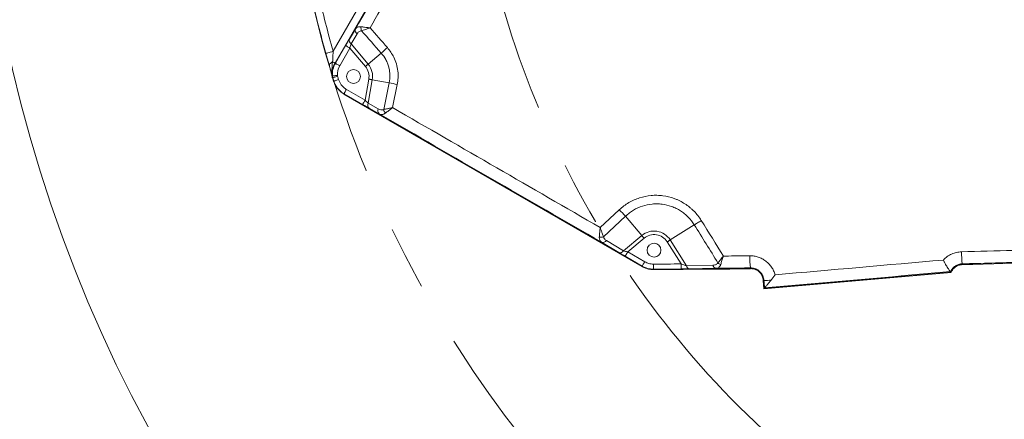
# Model space of a CAD drawing. Header units: millimetres. Extents: x 127 to 4201, y 49 to 2729.
# Tile 26 of 44: x 2002 to 2394, y 1423 to 1582. Entities that reach past the tile are written whole.
import ezdxf

# ---------------------------------------------------------------- set-up
doc = ezdxf.new("R2010")
doc.units = ezdxf.units.MM
doc.header["$LTSCALE"] = 10
doc.linetypes.add('CENTERX2', pattern=[20.32, 12.7, -2.54, 2.54, -2.54])
doc.styles.add('SLDTEXTSTYLE0', font='TXT', dxfattribs={"width": 0.75})
doc.dimstyles.new('SLDDIMSTYLE6', dxfattribs={"dimtxt": 31.75, "dimasz": 33.02, "dimexe": 0, "dimexo": 0.0625, "dimgap": -7.9375, "dimtad": 0, "dimtih": 1, "dimtoh": 1, "dimdec": 0, "dimrnd": 1e-09, "dimzin": 12, "dimdsep": 46, "dimtxsty": 'SLDTEXTSTYLE0', "dimsah": 1, "dimcen": 0, "dimadec": 0, "dimazin": 3, "dimtfac": 1, "dimtofl": 0, "dimtmove": 0, "dimatfit": 3, "dimfxl": 1, "dimfrac": 2, "dimtolj": 1, "dimarcsym": 0})
doc.dimstyles.new('SLDDIMSTYLE7', dxfattribs={"dimtxt": 31.75, "dimasz": 33.02, "dimexe": 0, "dimexo": 0.0625, "dimgap": 7.9375, "dimtad": 0, "dimtih": 1, "dimtoh": 1, "dimdec": 0, "dimrnd": 1e-09, "dimzin": 12, "dimdsep": 46, "dimtxsty": 'SLDTEXTSTYLE0', "dimsah": 1, "dimcen": 0, "dimadec": 0, "dimazin": 3, "dimtfac": 1, "dimtdec": 0, "dimtofl": 0, "dimtmove": 0, "dimatfit": 3, "dimfxl": 1, "dimfrac": 2, "dimtolj": 1, "dimtzin": 12, "dimarcsym": 0})

# ---------------------------------------------------------------- blocks, each defined once
blk = doc.blocks.new('_D_11')
at = {"color": 7, "linetype": 'Continuous', "lineweight": 0}
for p, q in [((1903.48, 2106.58), (1903.48, 2157.64)), ((1903.48, 2157.64), (2041.09, 2157.64)), ((2041.09, 2157.64), (2041.09, 2106.58)), ((2107.82, 2132.11), (2044.32, 2132.11)), ((2288.28, 1951.65), (2107.82, 2132.11)), ((2041.09, 2106.58), (1903.48, 2106.58))]:
    blk.add_line(p, q, dxfattribs=at)
blk.add_solid([(2288.28, 1951.65), (2268.52, 1978.59), (2261.33, 1971.41)], dxfattribs=at)
at = {"color": 7, "linetype": 'Continuous', "lineweight": 0, "char_height": 31.75, "attachment_point": 1, "style": 'SLDTEXTSTYLE0'}
for s, insert in [('B.C.', (1806.37, 2148)), ('%%c', (1913.16, 2147.51)), ('740', (1961.04, 2148))]:
    blk.add_mtext(s, dxfattribs=dict(at, insert=insert))
blk = doc.blocks.new('_D_12')
at = {"color": 7, "linetype": 'Continuous', "lineweight": 0}
for p, q in [((2198.05, 2279.13), (2134.55, 2279.13)), ((2322.83, 2070.22), (2198.05, 2279.13))]:
    blk.add_line(p, q, dxfattribs=at)
for centre, start, end in [((2061.32, 2279.13), 153.4349, 206.5651), ((2077.47, 2279.13), 333.4349, 26.5651)]:
    blk.add_arc(centre, 57.08, start, end, dxfattribs=at)
blk.add_solid([(2322.83, 2070.22), (2310.26, 2101.17), (2301.54, 2095.96)], dxfattribs=at)
at = {"color": 7, "linetype": 'Continuous', "lineweight": 0, "char_height": 31.75, "attachment_point": 1, "style": 'SLDTEXTSTYLE0'}
for s, insert in [('%%c', (2010.27, 2294.53)), ('886', (2058.15, 2295.01))]:
    blk.add_mtext(s, dxfattribs=dict(at, insert=insert))

msp = doc.modelspace()

# ---------------------------------------------------------------- linework, layer by layer
at = {"color": 7, "linetype": 'Continuous', "lineweight": 15}
for p, q in [((2126.857792, 1569.622361), (2155.13206, 1618.594826)), ((2157.728528, 1617.09574), (2127.603953, 1564.918452)), ((2127.607142, 1564.916619), (2157.731717, 1617.093914)), ((2157.792185, 1617.059001), (2127.667611, 1564.881706)), ((2133.317475, 1574.485817), (2135.696863, 1578.454354)), ((2136.345302, 1576.54547), (2133.965914, 1572.576926)), ((2127.728586, 1564.846494), (2131.79851, 1571.895794)), ((2133.530294, 1570.895949), (2129.460369, 1563.846641)), ((2139.666711, 1563.582831), (2133.530294, 1570.895949)), ((2133.965914, 1572.576926), (2140.750085, 1564.491876)), ((2145.975654, 1568.876655), (2140.750085, 1564.491876)), ((2127.603953, 1564.918452), (2127.607142, 1564.916619)), ((2127.728586, 1564.846494), (2127.667611, 1564.881706)), ((2126.400922, 1559.91193), (2126.407539, 1559.858509)), ((2126.422469, 1559.659802), (2126.445596, 1559.513771)), ((2126.54755, 1559.866616), (2126.477246, 1559.862548)), ((2126.552884, 1559.056678), (2126.967167, 1557.724812)), ((2126.686846, 1559.098118), (2126.619582, 1559.077301)), ((2139.543896, 1550.190606), (2141.016846, 1558.544138)), ((2127.101039, 1557.766684), (2127.033805, 1557.745659)), ((2132.125203, 1554.473766), (2139.543896, 1550.190606)), ((2142.409568, 1558.298566), (2140.761618, 1548.952633)), ((2149.116342, 1557.115981), (2142.409568, 1558.298566)), ((2146.96223, 1546.493107), (2149.116342, 1557.115981)), ((2152.347838, 1556.425729), (2150.485967, 1547.225782)), ((2131.055241, 1552.620524), (2249.669437, 1484.138587)), ((2131.125365, 1552.741983), (2131.090169, 1552.680993)), ((2131.090169, 1552.680993), (2249.704336, 1484.199056)), ((2138.544028, 1548.458808), (2131.125365, 1552.741983)), ((2140.761618, 1548.952633), (2144.812261, 1546.702274)), ((2145.205145, 1544.72492), (2141.154503, 1546.975278)), ((2233.033155, 1499.586337), (2240.642671, 1506.669574)), ((2243.140076, 1504.095086), (2234.374289, 1495.938235)), ((2243.140076, 1504.095086), (2249.574487, 1496.426874)), ((2270.471876, 1500.662767), (2260.877197, 1494.645977)), ((2242.304628, 1490.326756), (2249.574487, 1496.426874)), ((2240.395759, 1489.678317), (2233.599071, 1493.753352)), ((2235.50797, 1494.401791), (2242.304628, 1490.326756)), ((2250.483518, 1495.34353), (2243.985628, 1489.891135)), ((2265.184675, 1485.115149), (2259.679084, 1493.89463)), ((2260.877197, 1494.645977), (2267.301087, 1484.402129)), ((2249.739562, 1484.260046), (2242.98576, 1488.159352)), ((2243.985628, 1489.891135), (2250.7394, 1485.991829)), ((2249.739562, 1484.260046), (2249.704336, 1484.199056)), ((2267.301087, 1484.402129), (2277.838473, 1484.632679)), ((2377.010365, 1485.15574), (2377.018501, 1484.842801)), ((2254.189436, 1483.07366), (2254.189615, 1483.003237)), ((2292.809104, 1483.524227), (2292.811935, 1483.265513)), ((2372.628857, 1481.743121), (2298.127805, 1475.225129)), ((2298.191492, 1475.300782), (2372.581934, 1481.809103)), ((2297.844772, 1478.577265), (2298.127805, 1475.225129)), ((2298.173611, 1478.605026), (2297.914331, 1478.583136)), ((2297.914331, 1478.583136), (2298.191492, 1475.300782)), ((2298.426454, 1475.579956), (2298.191492, 1475.300782))]:
    msp.add_line(p, q, dxfattribs=at)
at = {"color": 7, "linetype": 'Continuous', "lineweight": 15, "flags": 128}
for points in [[(2133.530294, 1570.895949), (2133.19609, 1571.088896), (2132.874464, 1571.274594), (2132.577454, 1571.446062), (2132.316296, 1571.596854), (2132.100736, 1571.721309), (2131.938909, 1571.814739), (2131.836896, 1571.873636), (2131.79851, 1571.895794)], [(2123.975848, 1568.802224), (2124.006127, 1568.810844), (2124.152963, 1568.852627), (2124.410366, 1568.925873), (2124.767785, 1569.027589), (2125.210618, 1569.153608), (2125.720774, 1569.29879), (2126.277422, 1569.457204), (2126.857792, 1569.622361)], [(2125.3987, 1563.678944), (2125.349616, 1563.889989), (2125.36258, 1564.114713), (2125.437354, 1564.348348), (2125.572299, 1564.585903), (2125.764583, 1564.822354), (2126.010125, 1565.052674), (2126.303677, 1565.27196), (2126.639013, 1565.475562)], [(2127.603953, 1564.918452), (2127.579396, 1564.932638), (2127.525334, 1564.963841), (2127.442424, 1565.011718), (2127.331589, 1565.075711), (2127.194111, 1565.155075), (2127.031569, 1565.248923), (2126.845841, 1565.356159), (2126.639013, 1565.475562)], [(2129.460369, 1563.846641), (2129.126166, 1564.039596), (2128.804539, 1564.225295), (2128.507559, 1564.396762), (2128.246372, 1564.547562), (2128.030811, 1564.672002), (2127.868985, 1564.765432), (2127.766971, 1564.824336), (2127.728586, 1564.846494)], [(2139.666711, 1563.582831), (2139.816885, 1563.70885), (2139.965628, 1563.833647), (2140.111451, 1563.956016), (2140.253012, 1564.074808), (2140.38894, 1564.188846), (2140.517895, 1564.297059), (2140.638654, 1564.398401), (2140.750085, 1564.491876)], [(2128.543888, 1559.982293), (2128.158634, 1559.959971), (2127.787863, 1559.938484), (2127.445494, 1559.918651), (2127.144431, 1559.901201), (2126.895939, 1559.886807), (2126.709376, 1559.875988), (2126.591776, 1559.869179), (2126.54755, 1559.866616)], [(2128.597234, 1559.689083), (2128.22858, 1559.57503), (2127.873753, 1559.465283), (2127.546136, 1559.36394), (2127.258037, 1559.274801), (2127.020244, 1559.201249), (2126.841729, 1559.146025), (2126.729195, 1559.111216), (2126.686846, 1559.098118)], [(2129.00952, 1558.363655), (2128.641223, 1558.248454), (2128.286784, 1558.137574), (2127.959465, 1558.035203), (2127.671634, 1557.945171), (2127.43408, 1557.870858), (2127.255742, 1557.815083), (2127.143328, 1557.779917), (2127.101039, 1557.766684)], [(2141.016846, 1558.544138), (2141.209905, 1558.510103), (2141.401087, 1558.476397), (2141.588573, 1558.443331), (2141.770576, 1558.411234), (2141.945307, 1558.380433), (2142.111097, 1558.351197), (2142.266338, 1558.323824), (2142.409568, 1558.298566)], [(2132.125203, 1554.473766), (2131.932263, 1554.139578), (2131.746565, 1553.817936), (2131.575112, 1553.520941), (2131.424312, 1553.259754), (2131.299858, 1553.044208), (2131.206428, 1552.882382), (2131.147538, 1552.780354), (2131.125365, 1552.741983)], [(2139.543896, 1550.190606), (2139.350926, 1549.856403), (2139.165227, 1549.534761), (2138.993775, 1549.237766), (2138.842975, 1548.976594), (2138.71852, 1548.761034), (2138.62509, 1548.599207), (2138.566201, 1548.497194), (2138.544028, 1548.458808)], [(2273.252611, 1502.391332), (2272.865687, 1502.150321), (2272.48386, 1501.912587), (2272.110258, 1501.680129), (2271.748041, 1501.454898), (2271.400248, 1501.238772), (2271.0698, 1501.033583), (2270.759468, 1500.841045), (2270.471876, 1500.662767)], [(2250.483518, 1495.34353), (2250.357513, 1495.493704), (2250.232701, 1495.642417), (2250.110333, 1495.78827), (2249.991541, 1495.929831), (2249.877487, 1496.065744), (2249.769305, 1496.194714), (2249.667947, 1496.315473), (2249.574487, 1496.426874)], [(2259.679084, 1493.89463), (2259.845142, 1493.998789), (2260.009651, 1494.101935), (2260.170941, 1494.203084), (2260.327493, 1494.301253), (2260.477816, 1494.395518), (2260.62042, 1494.484955), (2260.753994, 1494.568714), (2260.877197, 1494.645977)], [(2243.985628, 1489.891135), (2243.792658, 1489.556932), (2243.606959, 1489.235305), (2243.435507, 1488.93831), (2243.284707, 1488.677123), (2243.160252, 1488.461577), (2243.066822, 1488.299751), (2243.007933, 1488.197723), (2242.98576, 1488.159352)], [(2250.7394, 1485.991829), (2250.54646, 1485.657641), (2250.360762, 1485.335999), (2250.189309, 1485.039004), (2250.038509, 1484.777817), (2249.914055, 1484.562271), (2249.820624, 1484.400445), (2249.761705, 1484.298416), (2249.739562, 1484.260046)], [(2254.18431, 1485.073351), (2254.185294, 1484.687456), (2254.186247, 1484.316059), (2254.187142, 1483.973124), (2254.187916, 1483.67154), (2254.188542, 1483.422631), (2254.189019, 1483.23577), (2254.189317, 1483.117976), (2254.189436, 1483.07366)], [(2265.184675, 1485.115149), (2265.186612, 1484.729254), (2265.18849, 1484.357857), (2265.190189, 1484.014937), (2265.191709, 1483.713352), (2265.19296, 1483.464443), (2265.193914, 1483.277598), (2265.19451, 1483.159789), (2265.194719, 1483.115473)]]:
    msp.add_lwpolyline(points, dxfattribs=at)
at = {"color": 7, "linetype": 'Continuous', "lineweight": 15}
for centre, radius in [((2549.904858, 1690.021747), 565), ((2134.939023, 1559.615827), 2.75), ((2254.450529, 1490.615827), 2.75)]:
    msp.add_circle(centre, radius, dxfattribs=at)
at = {"color": 7, "linetype": 'CENTERX2', "lineweight": 0}
for radius in [442.846377, 370]:
    msp.add_circle((2549.904858, 1690.021747), radius, dxfattribs=at)
at = {"color": 7, "linetype": 'Continuous', "lineweight": 15}
for centre, radius, start, end in [((2137.22684, 1577.909503), 1.624098, 160.39831449, 237.12646146), ((2140.970748, 1578.880901), 3.059118, 170.79186591, 200.61658655), ((2134.84747, 1573.940966), 1.624114, 160.39853593, 237.12610381), ((2250.8367, 1454.677104), 155.039919, 131.33901818, 132.55897151), ((2135.459604, 1560.382993), 9.07091, 150, 182.97681178), ((2135.459604, 1560.382993), 9.067254, 150, 183.31607779), ((2135.459604, 1560.382993), 8.997433, 150, 183.31607779), ((2135.459604, 1560.382993), 8.927004, 150, 183.31607779), ((2135.459604, 1560.382993), 6.927308, 150, 183.31607779), ((2134.939023, 1559.615827), 6.171573, 350, 40), ((2134.939023, 1559.615827), 7.585786, 350, 40), ((2129.096781, 1560.020608), 2.698048, 182.3085085, 188.91823465), ((2549.294973, 1689.827625), 442.436591, 197.18891882, 197.36951896), ((2549.294973, 1689.827625), 442.366162, 197.18891882, 197.36951896), ((2549.294973, 1689.827625), 440.366466, 197.18891879, 197.36951896), ((2181.430235, 1700.487906), 146.968352, 257.29861773, 258.58686613), ((2142.207115, 1548.212132), 1.624131, 152.87480887, 229.60087321), ((2146.257713, 1545.961765), 1.624095, 152.87380789, 229.60187419), ((2149.979552, 1546.988376), 3.057699, 189.32153372, 219.2055533), ((2294.786931, 1556.694122), 73.716051, 222.73522258, 225.52332476), ((2233.212547, 1498.671378), 2.969801, 259.90111537, 293.02827717), ((2254.450529, 1490.615827), 7.585786, 32.09172544, 130), ((2254.450529, 1490.615827), 6.171573, 32.09172544, 130), ((2234.143926, 1495.283352), 1.62412, 250.39847194, 327.12603158), ((2240.940613, 1491.208256), 1.624063, 250.39778708, 327.12726131), ((2323.298237, 1487.561213), 30.755235, 178.51861866, 187.54251123), ((2415.184053, 1489.829234), 38.458705, 179.83138957, 186.97982215), ((2268.764396, 1484.609841), 1.477978, 188.07897816, 260.11632796), ((2279.303257, 1484.84279), 1.479776, 188.16290423, 260.24852781), ((2281.830106, 1487.815158), 2.997638, 228.45511598, 253.7858005), ((2298.958645, 1497.447144), 18.858465, 267.61422062, 276.25203092)]:
    msp.add_arc(centre, radius, start, end, dxfattribs=at)
for centre, major_axis, ratio, start_param, end_param in [((2131.846267, 1571.838877), (2.128032, 3.686694), 0.016401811, 0.779426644, 1.5648248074), ((2133.578054, 1570.839029), (0.595329, 2.401476), 0.0242754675, 0.7677129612, 1.5531111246), ((2138.556935, 1548.531988), (3.686277, -2.128755), 0.016401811, 4.7183604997, 5.5037586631), ((2139.556783, 1550.263775), (-1.716308, 1.782075), 0.0242754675, 1.588481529, 2.3738796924), ((2243.042686, 1488.207111), (3.686694, -2.128032), 0.016401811, 3.9210192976, 4.706417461), ((2244.042534, 1489.938898), (2.401476, -0.595329), 0.0242754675, 3.9093056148, 4.6947037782)]:
    msp.add_ellipse(centre, major_axis=major_axis, ratio=ratio, start_param=start_param, end_param=end_param, dxfattribs=at)
for points in [[(2135.696859, 1578.454354), (2142.604943, 1590.402098), (2149.513086, 1602.350673), (2156.421269, 1614.300231)], [(2123.975852, 1568.802225), (2121.837027, 1576.318002), (2119.897099, 1583.888967), (2118.158405, 1591.507263)], [(2141.523816, 1578.925833), (2143.827682, 1576.31309), (2146.130029, 1573.698938), (2148.43079, 1571.083324)], [(2145.975652, 1568.876658), (2143.354985, 1571.854239), (2140.732251, 1574.829907), (2138.107546, 1577.80375)], [(2233.599071, 1493.75335), (2204.131301, 1510.749522), (2174.6668, 1527.739351), (2145.205141, 1544.724914)], [(2279.842044, 1485.571622), (2276.727338, 1490.607342), (2273.603997, 1495.637756), (2270.471874, 1500.662774)], [(2273.252605, 1502.391328), (2276.188015, 1497.682414), (2279.115868, 1492.968829), (2282.036256, 1488.250675)], [(2376.725509, 1489.942408), (2383.555636, 1490.119789), (2390.385774, 1490.308058), (2397.215994, 1490.506696)], [(2254.184318, 1485.07335), (2257.85112, 1485.082743), (2261.517904, 1485.096725), (2265.184672, 1485.11515)], [(2302.606122, 1480.808717), (2324.904882, 1482.765594), (2347.205967, 1484.720229), (2369.510761, 1486.672335)], [(2400.473393, 1485.820999), (2392.652318, 1485.585499), (2384.831338, 1485.363452), (2377.010367, 1485.15574)], [(2377.018503, 1484.842805), (2399.369097, 1485.423861), (2421.716592, 1486.123797), (2444.060623, 1486.923014)], [(2265.19472, 1483.115479), (2261.526342, 1483.097046), (2257.857916, 1483.083058), (2254.189441, 1483.073661)], [(2279.052625, 1483.384391), (2275.539763, 1483.30356), (2272.025804, 1483.226651), (2268.510712, 1483.153799)], [(2372.372084, 1482.100012), (2347.719712, 1479.928031), (2323.071803, 1477.754391), (2298.426458, 1475.57995)], [(2372.381752, 1482.096585), (2372.380831, 1482.09793), (2372.377611, 1482.099073), (2372.372084, 1482.100012)], [(2298.42722, 1475.581119), (2298.342687, 1476.589084), (2298.258151, 1477.597054), (2298.173611, 1478.605029)], [(2298.426458, 1475.57995), (2298.426719, 1475.58026), (2298.426973, 1475.58065), (2298.42722, 1475.581119)]]:
    msp.add_open_spline(points, degree=3, dxfattribs=at)
for points, knots in [([(2159.092252, 1609.338232), (2156.012218, 1604.006143), (2150.156103, 1593.868162), (2144.299924, 1583.731229), (2141.523813, 1578.925834)], [0, 0, 0, 0, 0.5259518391, 1, 1, 1, 1]), ([(2121.079658, 1592.173965), (2121.968496, 1588.394956), (2123.745549, 1580.83958), (2125.82062, 1573.360562), (2126.857792, 1569.622361)], [0, 0, 0, 0, 0.5001748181, 1, 1, 1, 1]), ([(2135.696859, 1578.454354), (2135.902821, 1578.789334), (2136.194881, 1579.05169), (2136.760383, 1579.296685), (2136.972399, 1579.353849), (2137.431874, 1579.408302), (2137.682178, 1579.40637), (2137.951056, 1579.370426)], [0, 0, 0, 0, 0.5, 0.5, 0.75, 0.75, 1, 1, 1, 1]), ([(2141.523813, 1578.925834), (2141.519034, 1578.926398), (2141.504091, 1578.928161), (2141.473648, 1578.931754), (2141.416425, 1578.938512), (2141.305003, 1578.9517), (2141.16354, 1578.9685), (2140.872579, 1579.003214), (2140.248664, 1579.078334), (2139.151995, 1579.213206), (2138.389601, 1579.313013), (2137.951051, 1579.370425)], [0, 0, 0, 0, 0.0036457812, 0.0114012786, 0.0232324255, 0.0473317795, 0.0965311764, 0.1315347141, 0.2707851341, 0.5805348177, 1, 1, 1, 1]), ([(2138.107546, 1577.80375), (2138.338945, 1577.880383), (2138.587099, 1577.962354), (2139.114375, 1578.136158), (2139.39576, 1578.228733), (2139.977438, 1578.419778), (2140.277838, 1578.518285), (2140.740147, 1578.669662), (2140.895533, 1578.720505), (2141.208662, 1578.822891), (2141.36772, 1578.874863), (2141.523816, 1578.925833)], [0, 0, 0, 0, 0.25, 0.25, 0.5, 0.5, 0.75, 0.75, 0.875, 0.875, 1, 1, 1, 1]), ([(2138.107546, 1577.80375), (2137.905372, 1577.784696), (2137.718118, 1577.733227), (2137.372079, 1577.585775), (2137.211379, 1577.48837), (2136.776181, 1577.152926), (2136.540447, 1576.870957), (2136.345296, 1576.545467)], [0, 0, 0, 0, 0.25, 0.25, 0.5, 0.5, 1, 1, 1, 1]), ([(2148.430799, 1571.083323), (2149.361187, 1569.847378), (2150.862972, 1567.852379), (2152.08057, 1564.589539), (2152.635879, 1561.84362), (2152.7579, 1559.078231), (2152.485642, 1557.31712), (2152.347838, 1556.425729)], [0, 0, 0, 0, 0.2938396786, 0.4743011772, 0.6600034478, 0.8279098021, 1, 1, 1, 1]), ([(2125.3987, 1563.678944), (2125.267801, 1564.163478), (2124.988578, 1565.19705), (2124.504253, 1566.937297), (2124.153718, 1568.174459), (2123.975848, 1568.802224)], [0, 0, 0, 0, 0.3029932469, 0.6463229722, 1, 1, 1, 1]), ([(2126.857792, 1569.622361), (2126.809367, 1568.626498), (2126.740649, 1567.2133), (2126.662185, 1565.87174), (2126.639013, 1565.475562)], [0, 0, 0, 0, 0.704688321, 1, 1, 1, 1]), ([(2149.116334, 1557.115984), (2149.332827, 1558.154274), (2149.425088, 1559.198598), (2149.382115, 1560.773894), (2149.336677, 1561.303823), (2149.184798, 1562.348484), (2149.079003, 1562.862157), (2148.809335, 1563.872663), (2148.645459, 1564.369494), (2148.258884, 1565.346101), (2148.034527, 1565.828684), (2147.283449, 1567.223188), (2146.681024, 1568.084512), (2145.975652, 1568.876658)], [0, 0, 0, 0, 0.25, 0.25, 0.375, 0.375, 0.5, 0.5, 0.625, 0.625, 0.75, 0.75, 1, 1, 1, 1]), ([(2125.371461, 1563.761436), (2125.383489, 1563.716632), (2125.539648, 1563.134952), (2125.823568, 1562.054212), (2126.119543, 1560.893771), (2126.31499, 1560.107097), (2126.3699, 1559.870051), (2126.386021, 1559.800454)], [0, 0, 0, 0, 0.0283658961, 0.3682614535, 0.7363023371, 0.9225781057, 1, 1, 1, 1]), ([(2125.371461, 1563.761436), (2125.383489, 1563.716632), (2125.539648, 1563.134952), (2125.823568, 1562.054212), (2126.119543, 1560.893771), (2126.31499, 1560.107097), (2126.3699, 1559.870051), (2126.386021, 1559.800454)], [0, 0, 0, 0, 0.0283658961, 0.3682614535, 0.7363023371, 0.9225781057, 1, 1, 1, 1]), ([(2126.639013, 1565.475562), (2126.462677, 1564.064937), (2126.256331, 1562.414251), (2126.343872, 1560.549729), (2126.381812, 1560.125573), (2126.400922, 1559.91193)], [0, 0, 0, 0, 0.7446625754, 0.8713896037, 1, 1, 1, 1]), ([(2126.407532, 1559.858505), (2126.41144, 1559.804187), (2126.419247, 1559.695677), (2126.44091, 1559.533921), (2126.470011, 1559.373394), (2126.506589, 1559.21393), (2126.537421, 1559.109176), (2126.552874, 1559.056675)], [0, 0, 0, 0, 0.1999744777, 0.3994897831, 0.5990182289, 0.7990320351, 1, 1, 1, 1]), ([(2126.433586, 1559.588962), (2126.433779, 1559.587345), (2126.434052, 1559.585048), (2126.430817, 1559.606321), (2126.42986, 1559.61261)], [0, 0, 0, 0, 0.7043327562, 1, 1, 1, 1]), ([(2126.433586, 1559.588962), (2126.433779, 1559.587345), (2126.434052, 1559.585048), (2126.430817, 1559.606321), (2126.42986, 1559.61261)], [0, 0, 0, 0, 0.7043327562, 1, 1, 1, 1]), ([(2126.477246, 1559.862548), (2126.490979, 1559.713624), (2126.515515, 1559.44755), (2126.587769, 1559.190484), (2126.619582, 1559.077301)], [0, 0, 0, 0, 0.5597100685, 1, 1, 1, 1]), ([(2126.686846, 1559.098118), (2126.686846, 1559.098138), (2126.686849, 1559.226533), (2126.593602, 1559.409352), (2126.564088, 1559.668921), (2126.553045, 1559.800922), (2126.54755, 1559.866616)], [0, 0, 0, 0, 0.0000761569, 0.4921504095, 0.7472573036, 1, 1, 1, 1]), ([(2128.543895, 1559.982288), (2128.545348, 1559.957205), (2128.547556, 1559.932153), (2128.550542, 1559.907206), (2128.553516, 1559.882354), (2128.557265, 1559.857584), (2128.561781, 1559.832966), (2128.570694, 1559.784379), (2128.582641, 1559.736269), (2128.597239, 1559.689078)], [0, 0, 0, 0, 0.00007537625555, 0.00007537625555, 0.00007537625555, 0.00015046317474, 0.00015046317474, 0.00015046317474, 0.00029885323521, 0.00029885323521, 0.00029885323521, 0.00029885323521]), ([(2129.00952, 1558.363655), (2129.311395, 1557.652198), (2129.915159, 1556.229253), (2131.198277, 1555.038264), (2131.988795, 1554.556839), (2132.125203, 1554.473766)], [0, 0, 0, 0, 0.45277658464, 0.90557375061, 1, 1, 1, 1]), ([(2127.033805, 1557.745659), (2127.25577, 1557.166995), (2127.699712, 1556.009636), (2128.989159, 1554.175373), (2130.29368, 1553.247509), (2131.090169, 1552.680993)], [0, 0, 0, 0, 0.280274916, 0.560564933, 1, 1, 1, 1]), ([(2131.125365, 1552.741983), (2131.125346, 1552.741993), (2130.50433, 1553.052499), (2129.181904, 1554.131198), (2127.796689, 1555.882676), (2127.27726, 1557.289431), (2127.101039, 1557.766684)], [0, 0, 0, 0, 0.0000101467, 0.317153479, 0.7683384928, 1, 1, 1, 1]), ([(2144.81226, 1546.702277), (2145.143199, 1546.518422), (2145.487489, 1546.392395), (2146.030741, 1546.319509), (2146.218138, 1546.315431), (2146.590613, 1546.360352), (2146.778022, 1546.409065), (2146.962235, 1546.493105)], [0, 0, 0, 0, 0.5, 0.5, 0.75, 0.75, 1, 1, 1, 1]), ([(2150.485967, 1547.225782), (2150.481248, 1547.224794), (2150.466442, 1547.221695), (2150.436291, 1547.215338), (2150.37957, 1547.203442), (2150.269139, 1547.180205), (2150.043123, 1547.132786), (2149.571739, 1547.033981), (2149.031373, 1546.921088), (2148.059308, 1546.718815), (2147.452567, 1546.593987), (2146.96223, 1546.493107)], [0, 0, 0, 0, 0.0036510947, 0.0114560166, 0.0233404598, 0.0475689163, 0.0970389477, 0.1988435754, 0.415654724, 0.527761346, 1, 1, 1, 1]), ([(2150.485967, 1547.225782), (2150.482102, 1547.222906), (2150.469963, 1547.213876), (2150.445265, 1547.195438), (2150.398785, 1547.160794), (2150.308312, 1547.093297), (2150.123191, 1546.955124), (2149.73735, 1546.666568), (2149.295614, 1546.334923), (2148.502008, 1545.736755), (2148.008792, 1545.36004), (2147.610192, 1545.055592)], [0, 0, 0, 0, 0.0036476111, 0.0114565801, 0.0233428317, 0.0475699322, 0.0970441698, 0.1988523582, 0.4156552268, 0.5277523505, 1, 1, 1, 1]), ([(2150.485967, 1547.225782), (2164.303347, 1539.252699), (2191.817067, 1523.376376), (2219.334811, 1507.493059), (2233.033155, 1499.586337)], [0, 0, 0, 0, 0.5021995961, 1, 1, 1, 1]), ([(2147.6102, 1545.055589), (2147.39517, 1544.890433), (2147.179303, 1544.764066), (2146.754007, 1544.582383), (2146.541555, 1544.526377), (2146.134711, 1544.480363), (2145.938888, 1544.489271), (2145.560904, 1544.564448), (2145.377996, 1544.631393), (2145.205141, 1544.724914)], [0, 0, 0, 0, 0.25, 0.25, 0.5, 0.5, 0.75, 0.75, 1, 1, 1, 1]), ([(2240.642668, 1506.669579), (2241.220271, 1507.207199), (2241.826942, 1507.712159), (2243.092007, 1508.651934), (2243.744801, 1509.082779), (2245.761884, 1510.262203), (2247.184162, 1510.899041), (2250.190086, 1511.861781), (2251.718068, 1512.16984), (2254.045965, 1512.381335), (2254.827988, 1512.409691), (2256.404595, 1512.379009), (2257.187972, 1512.319993), (2259.508393, 1512.017125), (2261.022847, 1511.648853), (2262.873954, 1510.973629), (2263.241143, 1510.827972), (2263.962392, 1510.518524), (2264.317499, 1510.354361), (2265.366523, 1509.833993), (2266.044192, 1509.449993), (2267.356334, 1508.608093), (2267.99081, 1508.150199), (2268.909053, 1507.406096), (2269.209339, 1507.14855), (2269.791444, 1506.620544), (2270.074212, 1506.349342), (2271.447235, 1504.957865), (2272.416553, 1503.732503), (2273.252601, 1502.391335)], [0, 0, 0, 0, 0.0625, 0.0625, 0.125, 0.125, 0.25, 0.25, 0.375, 0.375, 0.4375, 0.4375, 0.5, 0.5, 0.625, 0.625, 0.65625, 0.65625, 0.6875, 0.6875, 0.75, 0.75, 0.8125, 0.8125, 0.84375, 0.84375, 0.875, 0.875, 1, 1, 1, 1]), ([(2270.471874, 1500.662774), (2269.7708, 1501.788817), (2268.957026, 1502.816657), (2267.803488, 1503.982671), (2267.565884, 1504.209864), (2267.076675, 1504.652051), (2266.824267, 1504.867673), (2266.052171, 1505.49053), (2265.518716, 1505.873348), (2264.415618, 1506.576326), (2263.845971, 1506.896481), (2262.67038, 1507.473944), (2262.062469, 1507.731955), (2260.194886, 1508.40336), (2258.922645, 1508.705356), (2256.974927, 1508.947623), (2256.318048, 1508.992944), (2254.994759, 1509.009928), (2254.338787, 1508.981572), (2252.387252, 1508.790065), (2251.107873, 1508.521766), (2248.593943, 1507.693827), (2247.404793, 1507.148956), (2245.722144, 1506.144293), (2245.178066, 1505.777825), (2244.124712, 1504.979492), (2243.619988, 1504.550904), (2243.140084, 1504.095089)], [0, 0, 0, 0, 0.125, 0.125, 0.15625, 0.15625, 0.1875, 0.1875, 0.25, 0.25, 0.3125, 0.3125, 0.375, 0.375, 0.5, 0.5, 0.5625, 0.5625, 0.625, 0.625, 0.75, 0.75, 0.875, 0.875, 0.9375, 0.9375, 1, 1, 1, 1]), ([(2233.599071, 1493.753352), (2233.313047, 1494.003314), (2232.809722, 1494.443179), (2232.668255, 1495.273317), (2232.689403, 1495.699315), (2232.691799, 1495.74759)], [0, 0, 0, 0, 0.5385538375, 0.9477081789, 1, 1, 1, 1]), ([(2233.033155, 1499.586337), (2233.032647, 1499.581554), (2233.032069, 1499.57611), (2233.030983, 1499.565788), (2233.02924, 1499.549438), (2233.025302, 1499.511598), (2233.017091, 1499.433276), (2233.000408, 1499.27254), (2232.966332, 1498.939497), (2232.894707, 1498.216818), (2232.784319, 1497.025302), (2232.725434, 1496.212095), (2232.691799, 1495.74759)], [0, 0, 0, 0, 0.0033830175, 0.0038502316, 0.0073003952, 0.0149491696, 0.0306141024, 0.062721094, 0.1287831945, 0.26695851, 0.5812846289, 1, 1, 1, 1]), ([(2233.033155, 1499.586337), (2233.034722, 1499.581792), (2233.036507, 1499.576615), (2233.03991, 1499.5668), (2233.045248, 1499.55123), (2233.057727, 1499.51526), (2233.083505, 1499.44077), (2233.136587, 1499.287918), (2233.247237, 1498.971245), (2233.490255, 1498.284242), (2233.900739, 1497.151785), (2234.202127, 1496.379429), (2234.374289, 1495.938235)], [0, 0, 0, 0, 0.0033801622, 0.0038494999, 0.0073026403, 0.0149516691, 0.0306172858, 0.0627304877, 0.1288014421, 0.2669886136, 0.5812814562, 1, 1, 1, 1]), ([(2234.374289, 1495.938235), (2234.380061, 1495.905058), (2234.432704, 1495.602448), (2234.712223, 1494.991213), (2235.214989, 1494.618807), (2235.50797, 1494.401791)], [0, 0, 0, 0, 0.0488683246, 0.4457386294, 1, 1, 1, 1]), ([(2279.842044, 1485.571622), (2279.989068, 1485.753164), (2280.147018, 1485.947511), (2280.483347, 1486.360154), (2280.662985, 1486.579986), (2281.037279, 1487.036969), (2281.231035, 1487.273027), (2281.529414, 1487.635822), (2281.629865, 1487.757842), (2281.832297, 1488.003507), (2281.935362, 1488.128464), (2282.036256, 1488.250675)], [0, 0, 0, 0, 0.25, 0.25, 0.5, 0.5, 0.75, 0.75, 0.875, 0.875, 1, 1, 1, 1]), ([(2280.993071, 1484.936751), (2281.060403, 1485.162272), (2281.133604, 1485.403382), (2281.290973, 1485.914758), (2281.375742, 1486.186923), (2281.553713, 1486.752192), (2281.646481, 1487.043947), (2281.790254, 1487.491999), (2281.838806, 1487.642637), (2281.936942, 1487.94581), (2281.987056, 1488.099963), (2282.036256, 1488.250675)], [0, 0, 0, 0, 0.25, 0.25, 0.5, 0.5, 0.75, 0.75, 0.875, 0.875, 1, 1, 1, 1]), ([(2282.03625, 1488.250681), (2282.321239, 1488.253247), (2285.826904, 1488.284803), (2289.332588, 1488.322066), (2292.55328, 1488.356301)], [0, 0, 0, 0, 0.0812940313, 1, 1, 1, 1]), ([(2292.553281, 1488.356304), (2293.120816, 1488.362605), (2293.68755, 1488.321753), (2294.806193, 1488.147809), (2295.351459, 1488.01604), (2296.414777, 1487.665763), (2296.934092, 1487.44658), (2297.939186, 1486.920846), (2298.413557, 1486.620355), (2299.308041, 1485.946916), (2299.72816, 1485.573978), (2300.512125, 1484.752956), (2300.866158, 1484.315267), (2301.498282, 1483.390938), (2301.776883, 1482.903746), (2302.136888, 1482.134274), (2302.246581, 1481.872305), (2302.442874, 1481.344751), (2302.529968, 1481.078137), (2302.606122, 1480.808717)], [0, 0, 0, 0, 0.125, 0.125, 0.25, 0.25, 0.375, 0.375, 0.5, 0.5, 0.625, 0.625, 0.75, 0.75, 0.875, 0.875, 0.9375, 0.9375, 1, 1, 1, 1]), ([(2369.510761, 1486.672335), (2369.743778, 1486.922008), (2369.988263, 1487.159604), (2370.500304, 1487.6105), (2370.767297, 1487.823249), (2371.590994, 1488.416114), (2372.173715, 1488.754422), (2373.099042, 1489.175022), (2373.417877, 1489.301277), (2374.061496, 1489.519251), (2374.386637, 1489.611538), (2375.371938, 1489.838897), (2376.041938, 1489.924656), (2376.725509, 1489.942408)], [0, 0, 0, 0, 0.125, 0.125, 0.25, 0.25, 0.5, 0.5, 0.625, 0.625, 0.75, 0.75, 1, 1, 1, 1]), ([(2254.1898, 1482.933411), (2254.091023, 1482.934082), (2253.89379, 1482.93542), (2253.598599, 1482.949651), (2253.30466, 1482.972842), (2253.011974, 1483.005865), (2252.72054, 1483.048486), (2252.430363, 1483.100768), (2252.141436, 1483.16269), (2251.757879, 1483.258137), (2251.284522, 1483.40055), (2250.729825, 1483.609088), (2250.188762, 1483.8516), (2249.842798, 1484.042785), (2249.669439, 1484.138586)], [0, 0, 0, 0, 0.0626155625, 0.125027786, 0.1873037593, 0.2495110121, 0.3117172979, 0.3739903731, 0.4363977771, 0.499006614, 0.6245296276, 0.7495048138, 0.8744792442, 1, 1, 1, 1]), ([(2249.704336, 1484.199056), (2250.49846, 1483.816932), (2251.921892, 1483.131991), (2253.494399, 1483.042709), (2254.189615, 1483.003237)], [0, 0, 0, 0, 0.5578935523, 1, 1, 1, 1]), ([(2254.189441, 1483.073661), (2253.995924, 1483.073165), (2253.800787, 1483.079059), (2253.414167, 1483.103535), (2253.221534, 1483.122112), (2252.645646, 1483.196712), (2252.262872, 1483.272077), (2251.136984, 1483.572033), (2250.413878, 1483.87073), (2249.739564, 1484.260046)], [0, 0, 0, 0, 0.125, 0.125, 0.25, 0.25, 0.5, 0.5, 1, 1, 1, 1]), ([(2250.739411, 1485.991833), (2251.261434, 1485.690443), (2251.821222, 1485.459193), (2252.692839, 1485.226969), (2252.989169, 1485.168619), (2253.58361, 1485.09161), (2253.882907, 1485.072577), (2254.184318, 1485.07335)], [0, 0, 0, 0, 0.5, 0.5, 0.75, 0.75, 1, 1, 1, 1]), ([(2265.184672, 1485.11515), (2265.554727, 1484.987519), (2265.922508, 1484.861961), (2266.461065, 1484.680313), (2266.63817, 1484.620965), (2266.979028, 1484.507654), (2267.143837, 1484.453328), (2267.301091, 1484.402123)], [0, 0, 0, 0, 0.5, 0.5, 0.75, 0.75, 1, 1, 1, 1]), ([(2277.838473, 1484.632679), (2278.331726, 1484.688997), (2279.028689, 1484.768573), (2279.635337, 1485.237732), (2279.792185, 1485.491069), (2279.842054, 1485.571616)], [0, 0, 0, 0, 0.6228530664, 0.8800886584, 1, 1, 1, 1]), ([(2280.993079, 1484.936752), (2280.946503, 1484.803325), (2280.805276, 1484.398748), (2280.31712, 1483.742535), (2279.658271, 1483.426992), (2279.1531, 1483.391461), (2279.05262, 1483.384394)], [0, 0, 0, 0, 0.1325892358, 0.4020363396, 0.8810629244, 1, 1, 1, 1]), ([(2372.372084, 1482.100012), (2372.34936, 1482.103869), (2372.305681, 1482.139028), (2372.180985, 1482.267837), (2372.098708, 1482.363185), (2371.90685, 1482.604469), (2371.797286, 1482.750169), (2371.554918, 1483.090422), (2371.423578, 1483.283077), (2371.149994, 1483.702667), (2371.005889, 1483.932446), (2370.710788, 1484.422435), (2370.561654, 1484.67942), (2370.261003, 1485.216775), (2370.108353, 1485.499291), (2369.881949, 1485.932863), (2369.806989, 1486.078835), (2369.658038, 1486.373662), (2369.583088, 1486.524539), (2369.510761, 1486.672335)], [0, 0, 0, 0, 0.125, 0.125, 0.25, 0.25, 0.375, 0.375, 0.5, 0.5, 0.625, 0.625, 0.75, 0.75, 0.875, 0.875, 0.9375, 0.9375, 1, 1, 1, 1]), ([(2377.010367, 1485.15574), (2376.889282, 1485.152458), (2376.76555, 1485.144745), (2376.523391, 1485.120834), (2376.403194, 1485.10459), (2376.04522, 1485.043111), (2375.810057, 1484.985138), (2375.346553, 1484.83572), (2375.117881, 1484.743615), (2374.681493, 1484.531531), (2374.471944, 1484.410964), (2374.06968, 1484.141529), (2373.875857, 1483.991606), (2373.510872, 1483.667806), (2373.340985, 1483.495172), (2373.025138, 1483.129503), (2372.879257, 1482.936425), (2372.61135, 1482.529881), (2372.489424, 1482.316518), (2372.381752, 1482.096585)], [0, 0, 0, 0, 0.0625, 0.0625, 0.125, 0.125, 0.25, 0.25, 0.375, 0.375, 0.5, 0.5, 0.625, 0.625, 0.75, 0.75, 0.875, 0.875, 1, 1, 1, 1]), ([(2372.581937, 1481.809106), (2372.771805, 1482.227914), (2373.017808, 1482.627967), (2373.457499, 1483.168633), (2373.618936, 1483.341979), (2373.966937, 1483.667187), (2374.154153, 1483.819158), (2374.543343, 1484.09171), (2374.746428, 1484.213517), (2375.170082, 1484.427805), (2375.39248, 1484.520809), (2376.071602, 1484.747363), (2376.538084, 1484.830315), (2377.018503, 1484.842805)], [0.00726264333, 0.00726264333, 0.00726264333, 0.00726264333, 0.25, 0.25, 0.375, 0.375, 0.5, 0.5, 0.625, 0.625, 0.75, 0.75, 1, 1, 1, 1]), ([(2254.189615, 1483.003237), (2261.399313, 1483.030717), (2274.273689, 1483.079786), (2287.147503, 1483.208763), (2292.811935, 1483.265513)], [0, 0, 0, 0, 0.56000362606, 1, 1, 1, 1]), ([(2292.812683, 1483.195704), (2290.632108, 1483.172859), (2286.284932, 1483.127315), (2279.785017, 1483.070292), (2273.326947, 1483.021788), (2266.910712, 1482.982811), (2260.536317, 1482.952311), (2256.300653, 1482.939697), (2254.1898, 1482.933411)], [0, 0, 0, 0, 0.1693792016, 0.3376729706, 0.5048816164, 0.6710054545, 0.8360448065, 1, 1, 1, 1]), ([(2268.510712, 1483.153799), (2268.281476, 1483.149048), (2268.036233, 1483.144696), (2267.517955, 1483.136703), (2267.242669, 1483.133039), (2266.67516, 1483.126546), (2266.385909, 1483.123741), (2265.797136, 1483.118968), (2265.496116, 1483.116994), (2265.19472, 1483.115479)], [0, 0, 0, 0, 0.25, 0.25, 0.5, 0.5, 0.75, 0.75, 1, 1, 1, 1]), ([(2292.809104, 1483.524227), (2292.809084, 1483.524227), (2289.583388, 1483.524227), (2285.00125, 1483.431725), (2280.41542, 1483.395237), (2279.05262, 1483.384394)], [0, 0, 0, 0, 0.00000432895, 0.70282480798, 1, 1, 1, 1]), ([(2298.173611, 1478.605026), (2298.173611, 1478.605045), (2298.173613, 1479.210782), (2297.794219, 1480.402297), (2296.801078, 1481.93517), (2295.329813, 1483.031157), (2293.921568, 1483.478855), (2293.066856, 1483.524227), (2292.809123, 1483.524227), (2292.809104, 1483.524227)], [0, 0, 0, 0, 0.0000074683, 0.2276923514, 0.4544208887, 0.679263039, 0.9023660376, 0.9999924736, 1, 1, 1, 1]), ([(2292.811935, 1483.265513), (2293.525535, 1483.18463), (2294.951651, 1483.022988), (2296.584716, 1481.782123), (2297.61575, 1480.240191), (2297.814793, 1479.135545), (2297.914331, 1478.583136)], [0, 0, 0, 0, 0.2800476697, 0.5596693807, 0.779799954, 1, 1, 1, 1]), ([(2301.012367, 1478.700841), (2301.285895, 1479.027457), (2301.555062, 1479.366821), (2301.953555, 1479.894613), (2302.085518, 1480.073678), (2302.348011, 1480.438147), (2302.478574, 1480.623725), (2302.606122, 1480.808717)], [0, 0, 0, 0, 0.5, 0.5, 0.75, 0.75, 1, 1, 1, 1]), ([(2372.381752, 1482.096585), (2372.414224, 1482.049179), (2372.446937, 1482.001794), (2372.479906, 1481.954432), (2372.513643, 1481.905966), (2372.547647, 1481.857524), (2372.581937, 1481.809106)], [0.01359615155, 0.01359615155, 0.01359615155, 0.01359615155, 0.022200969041, 0.022200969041, 0.022200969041, 0.031006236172, 0.031006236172, 0.031006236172, 0.031006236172]), ([(2298.42722, 1475.581119), (2298.431321, 1475.588911), (2298.455301, 1475.620242), (2298.538623, 1475.724781), (2298.598889, 1475.799114), (2298.748812, 1475.982417), (2298.837777, 1476.090562), (2299.039733, 1476.335147), (2299.153336, 1476.472319), (2299.515425, 1476.908603), (2299.78816, 1477.236098), (2300.380503, 1477.945807), (2300.690783, 1478.316842), (2301.012367, 1478.700841)], [0, 0, 0, 0, 0.125, 0.125, 0.25, 0.25, 0.375, 0.375, 0.5, 0.5, 0.75, 0.75, 1, 1, 1, 1])]:
    msp.add_open_spline(points, degree=3, knots=knots, dxfattribs=at)

# ---------------------------------------------------------------- dimensions: what is measured, and where the dimension line sits
at = {"color": 7, "linetype": 'Continuous', "lineweight": 0}
for p1, p2, text, dimstyle, picture, middle in [((2776.981429, 1309.825555), (2322.828286, 2070.217938), '(<>)', 'SLDDIMSTYLE7', '_D_12', (2069.397359, 2282.352175)), ((2811.534367, 1428.392238), (2288.275349, 1951.651256), 'B.C. <>', 'SLDDIMSTYLE6', '_D_11', (1925.345724, 2132.109879))]:
    dim = msp.add_diameter_dim_2p(p1=p1, p2=p2, text=text, dimstyle=dimstyle, dxfattribs=at)
    dim.commit()
    dim.dimension.update_dxf_attribs({"geometry": picture, "text_midpoint": middle, "dimtype": 163})

doc.saveas('drawing.dxf')
